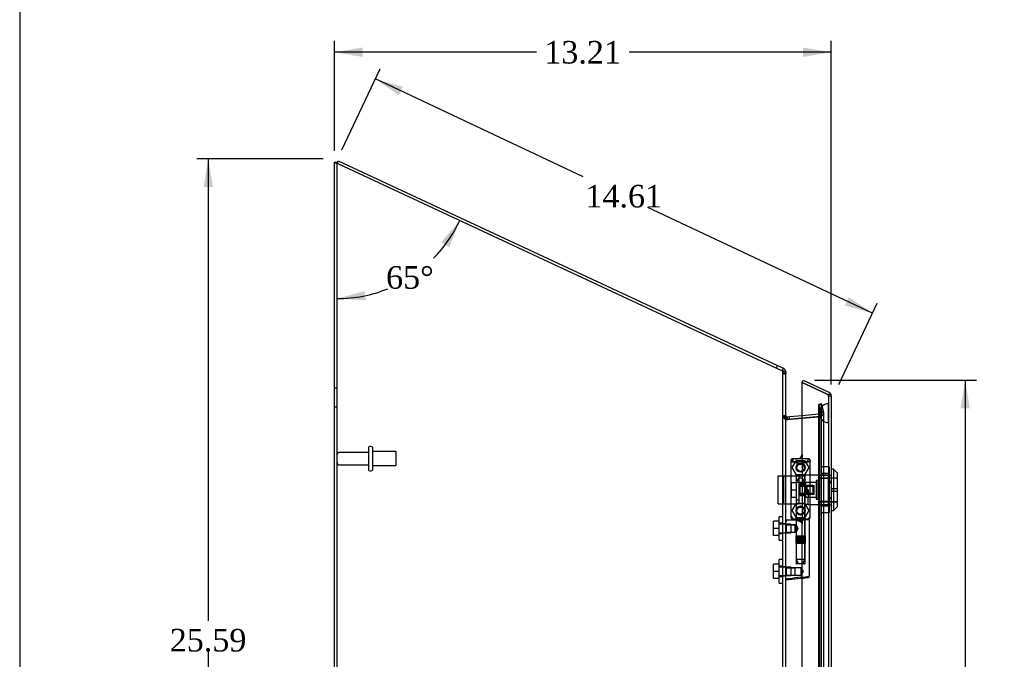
# Model space of a CAD drawing. Header units: inches. Extents: x 1 to 150, y -1 to 99.
# Tile 9 of 17: x 1 to 27, y 49 to 66. Entities that reach past the tile are written whole.
import ezdxf
from ezdxf.enums import TextEntityAlignment as Align
from ezdxf.lldxf.tags import DXFTag

# ---------------------------------------------------------------- set-up
doc = ezdxf.new("R2010")
doc.units = ezdxf.units.IN
doc.header["$MEASUREMENT"] = 0
for name, color, linetype in [('COM70220', 7, 'Continuous'), ('COM70707-1', 7, 'Continuous'), ('COM70709-6', 7, 'Continuous'), ('COM70712-3', 7, 'Continuous'), ('Default', 7, 'Continuous'), ('HNG86659-1', 7, 'Continuous'), ('HNG86659-2', 7, 'Continuous'), ('LOK10031', 7, 'Continuous'), ('LOK10031_CAM', 7, 'Continuous'), ('LOK10031_INSERT', 7, 'Continuous'), ('LOK10031_NUT', 7, 'Continuous'), ('LOK10031_SC', 7, 'Continuous'), ('SCS86661', 7, 'Continuous'), ('STD26089', 7, 'Continuous'), ('WAM30017', 7, 'Continuous')]:
    doc.layers.add(name, color=color, linetype=linetype)
doc.styles.add('SEACAD_Times_New_Roman', font='times.ttf')
tags = doc.linetypes.add('HIDDEN2', pattern=[0.1875, 0.125, -0.0625]).pattern_tags.tags
tags[6:7] = [DXFTag(74, 4), DXFTag(75, 0), DXFTag(340, '0'), DXFTag(46, 0.0), DXFTag(50, 0.0), DXFTag(44, 0.0), DXFTag(45, 0.0)]
tags[4:5] = [DXFTag(74, 4), DXFTag(75, 0), DXFTag(340, '0'), DXFTag(46, 0.0), DXFTag(50, 0.0), DXFTag(44, 0.0), DXFTag(45, 0.0)]
doc.dimstyles.new('HAMMOND_(STH_-_120x80)', dxfattribs={"dimtxt": 0.6, "dimasz": 0.75, "dimexe": 0.3, "dimexo": 0.3, "dimgap": 0.15, "dimtad": 0, "dimtih": 1, "dimtoh": 1, "dimzin": 0, "dimdsep": 46, "dimtxsty": 'SEACAD_Times_New_Roman', "dimblk1": '_SE_FILLED', "dimblk2": '_SE_FILLED', "dimsah": 1, "dimcen": 0.3, "dimadec": 0, "dimazin": 0, "dimtfac": 0.8, "dimtofl": 0, "dimtmove": 0, "dimatfit": 3, "dimfxl": 1, "dimtolj": 1, "dimtzin": 0, "dimarcsym": 0})

# ---------------------------------------------------------------- blocks, each defined once
blk = doc.blocks.new('SE1')
at = {"layer": 'COM70220', "color": 7, "linetype": 'HIDDEN2'}
for p, q in [((22.144, 55.714), (22.146, 55.963)), ((22.146, 55.963), (22.146, 55.464)), ((22.146, 55.963), (22.147, 55.963)), ((22.147, 55.963), (22.147, 55.464)), ((21.898, 55.714), (21.898, 55.464)), ((22.144, 55.714), (22.144, 55.464)), ((22.146, 55.465), (22.144, 55.714)), ((21.898, 55.464), (21.898, 38.345)), ((22.144, 55.464), (22.144, 38.345)), ((22.147, 55.465), (22.146, 55.465)), ((22.146, 55.464), (22.146, 38.345)), ((22.147, 55.464), (22.147, 38.345))]:
    blk.add_line(p, q, dxfattribs=at)
blk.add_arc((22.148, 55.714), 0.25, 90, 270, dxfattribs=at)
at = {"layer": 'COM70707-1', "color": 7, "linetype": 'Continuous'}
for p, q in [((9.01, 36.954), (9.01, 62.387)), ((9.01, 62.387), (9.082, 62.387)), ((9.118, 62.345), (20.902, 56.85)), ((20.902, 56.85), (20.932, 56.847)), ((21.01, 36.99), (21.01, 56.773)), ((21.01, 55.619), (21.016, 55.597)), ((21.016, 55.597), (21.017, 55.591)), ((21.043, 55.549), (21.049, 55.548)), ((21.046, 55.549), (21.046, 55.549)), ((21.049, 55.548), (21.447, 55.583))]:
    blk.add_line(p, q, dxfattribs=at)
at = {"layer": 'COM70707-1', "color": 7, "linetype": 'HIDDEN2'}
for p, q in [((9.082, 36.954), (9.082, 62.387)), ((20.932, 56.847), (20.902, 56.85)), ((20.912, 56.847), (20.932, 56.847)), ((20.938, 56.773), (21.01, 56.773)), ((20.938, 52.783), (20.938, 56.773)), ((9.082, 56.382), (9.01, 56.382)), ((9.01, 55.882), (9.082, 55.882)), ((21.95, 55.741), (21.895, 55.945)), ((21.895, 55.945), (21.965, 55.945)), ((21.895, 37.859), (21.895, 55.945)), ((21.965, 37.859), (21.965, 55.945)), ((21.965, 55.945), (22.019, 55.741)), ((21.01, 55.634), (20.938, 55.634)), ((21.01, 55.619), (20.938, 55.619)), ((21.016, 55.597), (20.955, 55.597)), ((20.955, 55.597), (20.96, 55.591)), ((20.955, 55.597), (20.96, 55.591)), ((21.017, 55.591), (20.96, 55.591)), ((21.043, 55.549), (21.037, 55.549)), ((21.037, 55.549), (21.046, 55.549)), ((21.049, 55.548), (21.055, 55.548)), ((21.925, 55.624), (21.055, 55.548)), ((21.447, 55.583), (21.918, 55.624)), ((21.924, 55.628), (21.918, 55.624)), ((21.918, 55.624), (21.925, 55.624)), ((21.945, 55.671), (21.924, 55.628)), ((21.924, 55.628), (21.945, 55.671)), ((21.924, 55.628), (21.941, 55.628)), ((21.941, 55.628), (21.925, 55.624)), ((21.925, 55.624), (21.941, 55.628)), ((21.951, 55.731), (21.945, 55.671)), ((21.945, 55.671), (21.951, 55.731)), ((21.945, 55.671), (22.004, 55.671)), ((21.95, 55.741), (22.019, 55.741)), ((21.95, 55.741), (21.951, 55.731)), ((21.951, 55.731), (22.023, 55.731)), ((21.951, 38.073), (21.951, 55.731)), ((22.019, 55.741), (22.023, 55.731)), ((22.023, 38.073), (22.023, 55.731)), ((21.01, 52.77), (20.938, 52.77)), ((20.938, 52.53), (21.01, 52.53)), ((20.938, 51.641), (20.938, 52.517)), ((21.01, 51.628), (20.938, 51.628)), ((20.938, 51.388), (21.01, 51.388)), ((20.938, 40.808), (20.938, 51.375))]:
    blk.add_line(p, q, dxfattribs=at)
for centre, radius, start, end in [((20.792, 56.764), 0.146, 3.4338, 34.8746), ((21.206, 55.961), 0.445, 236.3875, 247.7335), ((21.795, 55.912), 0.32, 297.2235, 311.0187), ((21.906, 55.734), 0.118, 327.2233, 358.5666), ((21.906, 55.734), 0.118, 327.2233, 358.5666)]:
    blk.add_arc(centre, radius, start, end, dxfattribs=at)
at = {"layer": 'COM70707-1', "color": 7, "linetype": 'Continuous'}
blk.add_arc((21.222, 55.691), 0.228, 206.0219, 218.2777, dxfattribs=at)
for points, knots in [([(9.118, 62.345), (9.104, 62.349), (9.09, 62.352), (9.064, 62.359), (9.052, 62.363), (9.032, 62.37), (9.024, 62.373), (9.013, 62.38), (9.01, 62.384), (9.01, 62.387)], [0, 0, 0, 0, 0.25, 0.25, 0.5, 0.5, 0.75, 0.75, 1, 1, 1, 1]), ([(9.086, 62.375), (9.085, 62.375), (9.085, 62.376), (9.083, 62.38), (9.082, 62.384), (9.082, 62.387)], [0.7007268, 0.7007268, 0.7007268, 0.7007268, 0.75, 0.75, 1, 1, 1, 1]), ([(20.932, 56.847), (20.943, 56.841), (20.954, 56.835), (20.973, 56.823), (20.981, 56.816), (20.995, 56.804), (21.001, 56.798), (21.008, 56.785), (21.01, 56.779), (21.01, 56.773)], [0, 0, 0, 0, 0.25, 0.25, 0.5, 0.5, 0.75, 0.75, 1, 1, 1, 1])]:
    blk.add_open_spline(points, degree=3, knots=knots, dxfattribs=at)
at = {"layer": 'COM70707-1', "color": 7, "linetype": 'HIDDEN2'}
blk.add_open_spline([(9.118, 62.345), (9.113, 62.349), (9.109, 62.352), (9.1, 62.359), (9.096, 62.363), (9.09, 62.369), (9.088, 62.372), (9.086, 62.375)], degree=3, knots=[0, 0, 0, 0, 0.25, 0.25, 0.5, 0.5, 0.7007268, 0.7007268, 0.7007268, 0.7007268], dxfattribs=at)
blk.add_open_spline([(20.938, 55.619), (20.938, 55.612), (20.944, 55.604), (20.955, 55.597)], degree=3, dxfattribs=at)
at = {"layer": 'COM70709-6', "color": 7, "linetype": 'Continuous'}
for p, q in [((9.081, 62.362), (9.111, 62.428)), ((9.111, 62.428), (20.796, 56.979)), ((20.765, 56.914), (20.796, 56.979)), ((20.796, 56.979), (20.948, 56.908)), ((20.92, 56.849), (20.948, 56.908)), ((20.988, 56.81), (21.01, 56.81)), ((21.01, 56.81), (21.01, 56.773)), ((21.049, 55.62), (21.107, 55.625)), ((21.049, 55.62), (21.055, 55.548)), ((21.107, 55.625), (21.447, 55.654)), ((21.113, 55.553), (21.107, 55.625))]:
    blk.add_line(p, q, dxfattribs=at)
at = {"layer": 'COM70709-6', "color": 7, "linetype": 'HIDDEN2'}
for p, q in [((9.081, 62.362), (9.118, 62.345)), ((20.902, 56.85), (20.917, 56.843)), ((20.917, 56.843), (20.92, 56.849)), ((20.938, 56.81), (20.938, 56.773)), ((20.938, 56.81), (20.988, 56.81)), ((20.938, 56.765), (21.01, 56.765)), ((21.961, 55.964), (21.891, 55.945)), ((21.946, 55.74), (21.891, 55.945)), ((22.016, 55.759), (21.961, 55.964)), ((20.938, 55.655), (21.01, 55.655)), ((21.055, 55.548), (21.113, 55.553)), ((21.055, 55.548), (21.055, 55.548)), ((21.113, 55.553), (21.895, 55.621)), ((21.113, 55.553), (21.113, 55.553)), ((21.447, 55.654), (21.889, 55.693)), ((21.889, 55.693), (21.915, 55.695)), ((21.895, 55.621), (21.889, 55.693)), ((21.895, 55.621), (21.921, 55.624)), ((21.915, 55.695), (21.921, 55.624)), ((21.946, 55.74), (22.016, 55.759))]:
    blk.add_line(p, q, dxfattribs=at)
for centre, radius, start, end in [((20.902, 56.81), 0.036, 0.0001, 64.9999), ((21.046, 55.655), 0.108, 180, 275), ((21.911, 55.731), 0.036, 275.0001, 14.9999), ((21.911, 55.731), 0.108, 275, 15)]:
    blk.add_arc(centre, radius, start, end, dxfattribs=at)
at = {"layer": 'COM70709-6', "color": 7, "linetype": 'Continuous'}
for centre, radius, start, end in [((20.902, 56.81), 0.108, 0, 65), ((21.046, 55.655), 0.036, 180, 275)]:
    blk.add_arc(centre, radius, start, end, dxfattribs=at)
at = {"layer": 'COM70712-3', "color": 7, "linetype": 'Continuous'}
for p, q in [((21.447, 56.527), (21.478, 56.592)), ((21.478, 56.592), (22.158, 56.275)), ((22.112, 56.217), (21.447, 56.527)), ((21.447, 56.527), (22.112, 56.217)), ((21.447, 54.628), (21.447, 56.527)), ((22.112, 56.217), (22.214, 56.217)), ((22.214, 56.217), (22.214, 56.21)), ((22.215, 56.21), (22.214, 56.21)), ((22.22, 56.177), (22.22, 37.632)), ((21.273, 54.503), (21.322, 54.503)), ((21.148, 54.378), (21.148, 53.016)), ((21.447, 42.649), (21.447, 51.326))]:
    blk.add_line(p, q, dxfattribs=at)
at = {"layer": 'COM70712-3', "color": 7, "linetype": 'HIDDEN2'}
for p, q in [((22.112, 56.217), (22.127, 56.21)), ((22.214, 56.21), (22.114, 56.21)), ((22.148, 56.177), (22.148, 37.632)), ((22.148, 56.177), (22.22, 56.177)), ((21.447, 54.628), (21.447, 52.766)), ((22.148, 54.071), (22.15, 54.071)), ((22.148, 53.874), (22.22, 53.874)), ((22.148, 53.477), (22.22, 53.477)), ((22.148, 53.28), (22.15, 53.28)), ((21.322, 52.891), (21.273, 52.891)), ((21.447, 51.326), (21.447, 52.766))]:
    blk.add_line(p, q, dxfattribs=at)
for centre in [(21.404, 54.269), (21.404, 53.127)]:
    blk.add_circle(centre, 0.12, dxfattribs=at)
for centre, radius, start, end in [((22.112, 56.177), 0.036, 0, 65), ((21.273, 54.378), 0.125, 105.5867, 175.4638), ((21.273, 53.016), 0.125, 184.5362, 270), ((21.322, 52.766), 0.125, 0, 90)]:
    blk.add_arc(centre, radius, start, end, dxfattribs=at)
at = {"layer": 'COM70712-3', "color": 7, "linetype": 'Continuous'}
for centre, radius, start, end in [((22.112, 56.177), 0.108, 17.5839, 65), ((22.112, 56.177), 0.108, 0, 17.5839), ((21.273, 54.378), 0.125, 90, 105.5867), ((21.322, 54.628), 0.125, 270, 0), ((21.273, 54.378), 0.125, 175.4638, 180), ((21.273, 53.016), 0.125, 180, 184.5362)]:
    blk.add_arc(centre, radius, start, end, dxfattribs=at)
at = {"layer": 'COM70712-3', "color": 7, "linetype": 'HIDDEN2'}
for centre, major_axis, ratio, start_param, end_param in [((22.112, 49.802), (0, 6.415), 0.005612, 6.236413, 6.283185), ((22.112, 56.177), (-0.036, 0), 0.9073, 3.141593, 4.665617)]:
    blk.add_ellipse(centre, major_axis=major_axis, ratio=ratio, start_param=start_param, end_param=end_param, dxfattribs=at)
at = {"layer": 'COM70712-3', "color": 7, "linetype": 'Continuous'}
blk.add_ellipse((22.112, 56.177), major_axis=(-0.108, 0), ratio=0.9073, start_param=3.141593, end_param=3.481043, dxfattribs=at)
at = {"layer": 'HNG86659-1', "color": 7, "linetype": 'Continuous'}
for p, q in [((21.148, 54.46), (21.148, 52.945)), ((21.148, 54.459), (21.168, 54.41)), ((21.62, 54.499), (21.185, 54.499)), ((21.21, 54.441), (21.188, 54.499)), ((21.21, 54.443), (21.188, 54.498)), ((21.597, 54.441), (21.62, 54.499)), ((21.598, 54.443), (21.62, 54.498)), ((21.659, 54.459), (21.64, 54.41)), ((21.659, 52.945), (21.659, 54.46)), ((21.21, 54.441), (21.21, 54.443)), ((21.597, 54.441), (21.598, 54.443)), ((21.167, 52.941), (21.167, 52.906)), ((21.62, 52.886), (21.187, 52.886)), ((21.187, 52.886), (21.62, 52.886)), ((21.64, 52.906), (21.64, 52.94)), ((21.283, 52.866), (21.022, 52.866)), ((21.64, 51.385), (21.64, 52.866)), ((21.48, 51.331), (21.021, 51.273)), ((21.464, 51.329), (21.023, 51.273)), ((21.464, 51.329), (21.605, 51.346)), ((21.48, 51.331), (21.464, 51.329))]:
    blk.add_line(p, q, dxfattribs=at)
at = {"layer": 'HNG86659-1', "color": 7, "linetype": 'HIDDEN2'}
for p, q in [((21.284, 54.055), (21.284, 52.898)), ((21.295, 54.067), (21.512, 54.067)), ((21.524, 52.898), (21.524, 54.055)), ((21.188, 52.906), (21.201, 52.906)), ((21.201, 52.906), (21.607, 52.906)), ((21.284, 52.898), (21.272, 52.886)), ((21.272, 52.886), (21.284, 52.874)), ((21.284, 52.898), (21.524, 52.898)), ((21.536, 52.886), (21.524, 52.898)), ((21.524, 52.874), (21.536, 52.886)), ((21.607, 52.906), (21.62, 52.906)), ((21.031, 52.747), (21.01, 52.768)), ((21.031, 52.553), (21.031, 52.747)), ((21.264, 52.747), (21.031, 52.747)), ((21.031, 52.747), (21.264, 52.747)), ((21.284, 52.747), (21.264, 52.747)), ((21.264, 52.553), (21.264, 52.747)), ((21.524, 52.874), (21.284, 52.874)), ((21.284, 52.874), (21.284, 52.746)), ((21.524, 51.717), (21.524, 52.874)), ((21.01, 52.532), (21.031, 52.553)), ((21.031, 52.553), (21.264, 52.553)), ((21.031, 52.553), (21.264, 52.553)), ((21.264, 52.553), (21.284, 52.553)), ((21.284, 52.554), (21.284, 51.717)), ((21.031, 51.605), (21.01, 51.626)), ((21.031, 51.411), (21.031, 51.605)), ((21.264, 51.605), (21.031, 51.605)), ((21.031, 51.605), (21.264, 51.605)), ((21.423, 51.605), (21.264, 51.605)), ((21.264, 51.411), (21.264, 51.605)), ((21.512, 51.705), (21.295, 51.705)), ((21.423, 51.411), (21.423, 51.605)), ((21.479, 51.508), (21.423, 51.605)), ((21.01, 51.39), (21.031, 51.411)), ((21.031, 51.411), (21.264, 51.411)), ((21.031, 51.411), (21.264, 51.411)), ((21.264, 51.411), (21.423, 51.411)), ((21.423, 51.411), (21.479, 51.508))]:
    blk.add_line(p, q, dxfattribs=at)
for centre, radius in [((21.404, 54.264), 0.118), ((21.404, 54.264), 0.0968), ((21.404, 54.264), 0.0968), ((21.404, 53.122), 0.118), ((21.404, 53.122), 0.0968), ((21.404, 53.122), 0.0968)]:
    blk.add_circle(centre, radius, dxfattribs=at)
at = {"layer": 'HNG86659-1', "color": 7, "linetype": 'Continuous'}
for centre, radius, start, end in [((21.192, 54.46), 0.0432, 170.3107, 181.0665), ((21.187, 54.46), 0.0392, 106.467, 168.78), ((21.187, 54.449), 0.0491, 88.6161, 102.0318), ((21.621, 54.449), 0.0491, 77.9682, 91.3839), ((21.62, 54.46), 0.0392, 11.22, 73.533), ((21.616, 54.46), 0.0432, 358.9335, 9.6893), ((21.193, 54.405), 0.0255, 130.6693, 167.2932), ((21.424, 55.226), 0.839, 252.8076, 268.6088), ((21.382, 55.233), 0.846, 271.4593, 287.1243), ((21.615, 54.405), 0.0255, 12.7068, 49.3307), ((21.187, 52.944), 0.039, 178.4395, 188.4336), ((21.188, 52.945), 0.0395, 190.0421, 238.9435), ((21.201, 52.94), 0.0339, 170.6189, 178.4811), ((21.187, 52.906), 0.0197, 180, 270), ((21.187, 52.866), 0.0197, 90, 180), ((21.62, 52.906), 0.0197, 270, 360), ((21.62, 52.866), 0.0197, 0, 90), ((21.606, 52.94), 0.0339, 1.4039, 9.3839), ((21.62, 52.945), 0.0395, 301.1698, 349.9579), ((21.62, 52.944), 0.039, 351.5664, 1.5605), ((21.022, 52.854), 0.0118, 91.6274, 180), ((22.221, 53.487), 1.368, 208.4945, 208.8184), ((21.022, 52.854), 0.0118, 90.0008, 91.6266), ((21.601, 51.385), 0.0394, 277.125, 0.0158), ((21.022, 51.285), 0.0118, 180, 245.0772), ((21.673, 51.263), 0.656, 176.4098, 179.0269), ((21.022, 51.285), 0.0118, 245.0769, 265.6132), ((21.055, 51.29), 0.0401, 145.0143, 158.1633), ((21.022, 51.285), 0.0118, 265.5954, 277.125)]:
    blk.add_arc(centre, radius, start, end, dxfattribs=at)
at = {"layer": 'HNG86659-1', "color": 7, "linetype": 'HIDDEN2'}
for centre, radius, start, end in [((21.087, 53.764), 0.706, 84.0828, 84.9944), ((21.601, 54.559), 0.429, 188.1861, 189.6334), ((21.206, 54.559), 0.429, 350.3666, 351.8139), ((21.72, 53.764), 0.706, 95.0055, 95.9173), ((21.295, 54.055), 0.0118, 90, 180), ((21.512, 54.055), 0.0118, 0, 90), ((21.087, 53.647), 0.711, 274.9929, 275.9146), ((21.188, 52.945), 0.0395, 238.9435, 269.2685), ((21.201, 52.94), 0.0339, 197.7564, 269.1433), ((21.188, 52.947), 0.0417, 269.1335, 269.9996), ((21.606, 52.94), 0.0339, 270.8539, 1.4039), ((21.62, 52.945), 0.0395, 270.7316, 301.1698), ((21.62, 52.947), 0.0417, 270.0004, 270.8665), ((21.72, 53.647), 0.711, 264.0853, 265.0072), ((21.295, 51.717), 0.0118, 180, 270), ((21.512, 51.717), 0.0118, 270, 0)]:
    blk.add_arc(centre, radius, start, end, dxfattribs=at)
at = {"layer": 'HNG86659-1', "color": 7, "linetype": 'Continuous'}
for centre, major_axis, ratio, start_param, end_param in [((21.188, 54.487), (0, -0.0118), 0.049276, 3.017238, 3.218468), ((21.62, 54.487), (0, -0.0118), 0.049276, 3.064718, 3.265947), ((21.404, 54.451), (0.203, 0), 0.124034, 3.621202, 5.880052)]:
    blk.add_ellipse(centre, major_axis=major_axis, ratio=ratio, start_param=start_param, end_param=end_param, dxfattribs=at)
for points, knots in [([(21.176, 54.424), (21.178, 54.427), (21.181, 54.43), (21.186, 54.435), (21.19, 54.438), (21.195, 54.44), (21.197, 54.441), (21.201, 54.442), (21.203, 54.442), (21.206, 54.442), (21.207, 54.442), (21.209, 54.441), (21.21, 54.441), (21.21, 54.441)], [0, 0, 0, 0, 0.25, 0.25, 0.5, 0.5, 0.625, 0.625, 0.75, 0.75, 0.875, 0.875, 1, 1, 1, 1]), ([(21.631, 54.424), (21.629, 54.427), (21.627, 54.43), (21.621, 54.435), (21.618, 54.438), (21.612, 54.44), (21.61, 54.441), (21.607, 54.442), (21.605, 54.442), (21.602, 54.442), (21.6, 54.442), (21.598, 54.441), (21.598, 54.441), (21.597, 54.441)], [0, 0, 0, 0, 0.25, 0.25, 0.5, 0.5, 0.625, 0.625, 0.75, 0.75, 0.875, 0.875, 1, 1, 1, 1]), ([(21.01, 52.833), (21.01, 52.833), (21.011, 52.833), (21.014, 52.834), (21.016, 52.834), (21.019, 52.834)], [0, 0, 0, 0, 0.5, 0.5, 1, 1, 1, 1]), ([(21.021, 52.866), (21.021, 52.866), (21.021, 52.866), (21.021, 52.866), (21.021, 52.866), (21.021, 52.866), (21.02, 52.866), (21.02, 52.865), (21.02, 52.865), (21.019, 52.862), (21.019, 52.86), (21.019, 52.851), (21.019, 52.843), (21.019, 52.834)], [0, 0, 0, 0, 0.03125, 0.03125, 0.0625, 0.0625, 0.125, 0.125, 0.25, 0.25, 0.5, 0.5, 1, 1, 1, 1]), ([(21.283, 52.866), (21.293, 52.866), (21.304, 52.865), (21.326, 52.86), (21.337, 52.856), (21.359, 52.849), (21.371, 52.845), (21.387, 52.838), (21.393, 52.836), (21.404, 52.831), (21.41, 52.829), (21.415, 52.827)], [0, 0, 0, 0, 0.25, 0.25, 0.5, 0.5, 0.75, 0.75, 0.875, 0.875, 1, 1, 1, 1]), ([(21.022, 51.312), (21.048, 51.316), (21.074, 51.319), (21.1, 51.322), (21.205, 51.335), (21.31, 51.349), (21.415, 51.362)], [0, 0, 0, 0, 0.198595, 0.198595, 0.198595, 1, 1, 1, 1]), ([(21.415, 51.362), (21.416, 51.362), (21.416, 51.362), (21.418, 51.361), (21.418, 51.361), (21.42, 51.361), (21.421, 51.361), (21.424, 51.36), (21.426, 51.359), (21.433, 51.357), (21.437, 51.356), (21.45, 51.352), (21.458, 51.35), (21.467, 51.348)], [0, 0, 0, 0, 0.03125, 0.03125, 0.0625, 0.0625, 0.125, 0.125, 0.25, 0.25, 0.5, 0.5, 1, 1, 1, 1]), ([(21.467, 51.348), (21.479, 51.35), (21.491, 51.352), (21.514, 51.355), (21.525, 51.357), (21.557, 51.363), (21.576, 51.366), (21.599, 51.371), (21.606, 51.373), (21.618, 51.376), (21.623, 51.377), (21.632, 51.38), (21.635, 51.381), (21.638, 51.383), (21.639, 51.383), (21.64, 51.384), (21.64, 51.385), (21.64, 51.385)], [0, 0, 0, 0, 0.125, 0.125, 0.25, 0.25, 0.5, 0.5, 0.625, 0.625, 0.75, 0.75, 0.875, 0.875, 0.9375, 0.9375, 1, 1, 1, 1]), ([(21.467, 51.348), (21.467, 51.345), (21.467, 51.342), (21.467, 51.337), (21.467, 51.334), (21.468, 51.332), (21.468, 51.331), (21.469, 51.33), (21.469, 51.33), (21.472, 51.33), (21.473, 51.33), (21.477, 51.33), (21.479, 51.331), (21.48, 51.331)], [0, 0, 0, 0, 0.25, 0.25, 0.5, 0.5, 0.625, 0.625, 0.75, 0.75, 0.875, 0.875, 1, 1, 1, 1]), ([(21.01, 51.305), (21.01, 51.305), (21.011, 51.305), (21.014, 51.305), (21.016, 51.304), (21.018, 51.304)], [0, 0, 0, 0, 0.5, 0.5, 1, 1, 1, 1])]:
    blk.add_open_spline(points, degree=3, knots=knots, dxfattribs=at)
at = {"layer": 'HNG86659-1', "color": 7, "linetype": 'HIDDEN2'}
for points, knots in [([(21.333, 52.65), (21.333, 52.663), (21.328, 52.676), (21.318, 52.699), (21.311, 52.709), (21.294, 52.735), (21.284, 52.746), (21.284, 52.747), (21.284, 52.747), (21.284, 52.747)], [0, 0, 0, 0, 0.0625, 0.0625, 0.125, 0.125, 0.25, 0.25, 0.2503152, 0.2503152, 0.2503152, 0.2503152]), ([(21.284, 52.553), (21.284, 52.553), (21.294, 52.565), (21.311, 52.59), (21.318, 52.6), (21.328, 52.623), (21.333, 52.636), (21.333, 52.65)], [0.7505722, 0.7505722, 0.7505722, 0.7505722, 0.875, 0.875, 0.9375, 0.9375, 1, 1, 1, 1]), ([(21.333, 52.652), (21.333, 52.651), (21.333, 52.651), (21.333, 52.646), (21.332, 52.642), (21.332, 52.639)], [0.49628825, 0.49628825, 0.49628825, 0.49628825, 0.5, 0.5, 0.51768311, 0.51768311, 0.51768311, 0.51768311])]:
    blk.add_open_spline(points, degree=3, knots=knots, dxfattribs=at)
at = {"layer": 'HNG86659-2', "color": 7, "linetype": 'HIDDEN2'}
for p, q in [((21.354, 53.988), (21.286, 53.87)), ((21.453, 53.988), (21.354, 53.988)), ((21.522, 53.87), (21.453, 53.988)), ((21.522, 53.87), (21.286, 53.87)), ((21.286, 53.87), (21.286, 52.453)), ((21.522, 52.453), (21.522, 53.87)), ((21.281, 52.453), (21.282, 52.453)), ((21.281, 52.453), (21.281, 52.453)), ((21.281, 52.453), (21.281, 52.256)), ((21.281, 52.453), (21.281, 52.256)), ((21.282, 52.453), (21.293, 52.453)), ((21.282, 52.453), (21.282, 52.256)), ((21.285, 52.453), (21.285, 52.256)), ((21.286, 52.453), (21.286, 52.256)), ((21.289, 52.453), (21.289, 52.256)), ((21.291, 52.453), (21.291, 52.256)), ((21.293, 52.453), (21.301, 52.453)), ((21.293, 52.453), (21.293, 52.256)), ((21.301, 52.453), (21.325, 52.453)), ((21.301, 52.453), (21.301, 52.256)), ((21.301, 52.453), (21.301, 52.256)), ((21.307, 52.453), (21.307, 52.256)), ((21.316, 52.453), (21.316, 52.256)), ((21.318, 52.453), (21.318, 52.256)), ((21.325, 52.453), (21.334, 52.453)), ((21.325, 52.453), (21.325, 52.256)), ((21.334, 52.453), (21.338, 52.453)), ((21.334, 52.453), (21.334, 52.256)), ((21.338, 52.453), (21.371, 52.453)), ((21.338, 52.453), (21.338, 52.256)), ((21.347, 52.453), (21.347, 52.256)), ((21.356, 52.453), (21.356, 52.256)), ((21.361, 52.453), (21.361, 52.256)), ((21.371, 52.453), (21.379, 52.453)), ((21.371, 52.453), (21.371, 52.256)), ((21.379, 52.453), (21.386, 52.453)), ((21.379, 52.453), (21.379, 52.256)), ((21.386, 52.453), (21.422, 52.453)), ((21.386, 52.453), (21.386, 52.256)), ((21.396, 52.453), (21.396, 52.256)), ((21.404, 52.453), (21.404, 52.256)), ((21.412, 52.453), (21.412, 52.256)), ((21.422, 52.453), (21.428, 52.453)), ((21.422, 52.453), (21.422, 52.256)), ((21.428, 52.453), (21.436, 52.453)), ((21.428, 52.453), (21.428, 52.256)), ((21.436, 52.453), (21.469, 52.453)), ((21.436, 52.453), (21.436, 52.256)), ((21.447, 52.453), (21.447, 52.256)), ((21.452, 52.453), (21.452, 52.256)), ((21.461, 52.453), (21.461, 52.256)), ((21.469, 52.453), (21.473, 52.453)), ((21.469, 52.453), (21.469, 52.256)), ((21.473, 52.453), (21.482, 52.453)), ((21.473, 52.453), (21.473, 52.256)), ((21.482, 52.453), (21.506, 52.453)), ((21.482, 52.453), (21.482, 52.256)), ((21.49, 52.453), (21.49, 52.256)), ((21.492, 52.453), (21.492, 52.256)), ((21.5, 52.453), (21.5, 52.256)), ((21.506, 52.453), (21.514, 52.453)), ((21.506, 52.453), (21.506, 52.256)), ((21.506, 52.453), (21.506, 52.256)), ((21.514, 52.453), (21.525, 52.453)), ((21.514, 52.453), (21.514, 52.256)), ((21.516, 52.453), (21.516, 52.256)), ((21.518, 52.453), (21.518, 52.256)), ((21.521, 52.453), (21.521, 52.256)), ((21.523, 52.453), (21.523, 52.256)), ((21.525, 52.453), (21.527, 52.453)), ((21.525, 52.453), (21.525, 52.256)), ((21.527, 52.453), (21.527, 52.256)), ((21.527, 52.453), (21.527, 52.453)), ((21.527, 52.256), (21.527, 52.453)), ((21.281, 52.256), (21.281, 52.256)), ((21.281, 52.256), (21.282, 52.256)), ((21.282, 52.256), (21.293, 52.256)), ((21.286, 52.256), (21.286, 51.823)), ((21.293, 52.256), (21.301, 52.256)), ((21.301, 52.256), (21.325, 52.256)), ((21.325, 52.256), (21.334, 52.256)), ((21.334, 52.256), (21.338, 52.256)), ((21.338, 52.256), (21.371, 52.256)), ((21.371, 52.256), (21.379, 52.256)), ((21.379, 52.256), (21.386, 52.256)), ((21.386, 52.256), (21.422, 52.256)), ((21.422, 52.256), (21.428, 52.256)), ((21.428, 52.256), (21.436, 52.256)), ((21.436, 52.256), (21.469, 52.256)), ((21.469, 52.256), (21.473, 52.256)), ((21.473, 52.256), (21.482, 52.256)), ((21.482, 52.256), (21.506, 52.256)), ((21.506, 52.256), (21.514, 52.256)), ((21.514, 52.256), (21.525, 52.256)), ((21.522, 51.823), (21.522, 52.256)), ((21.525, 52.256), (21.527, 52.256)), ((21.527, 52.256), (21.527, 52.256)), ((21.522, 51.823), (21.286, 51.823)), ((21.286, 51.823), (21.354, 51.705)), ((21.453, 51.705), (21.522, 51.823))]:
    blk.add_line(p, q, dxfattribs=at)
at = {"layer": 'LOK10031', "color": 7, "linetype": 'Continuous'}
for p, q in [((22.28, 54.225), (22.22, 54.225)), ((22.28, 54.225), (22.28, 53.125)), ((22.38, 54.125), (22.28, 54.225)), ((22.38, 54.125), (22.38, 53.225)), ((22.28, 53.125), (22.38, 53.225)), ((22.22, 53.125), (22.28, 53.125))]:
    blk.add_line(p, q, dxfattribs=at)
at = {"layer": 'LOK10031', "color": 7, "linetype": 'HIDDEN2'}
for p, q in [((21.51, 54.068), (21.51, 53.283)), ((22.15, 54.068), (21.51, 54.068)), ((21.88, 53.99), (21.88, 53.36)), ((22.38, 53.99), (21.88, 53.99)), ((22.15, 54.071), (22.22, 54.071)), ((22.15, 53.906), (22.15, 54.071)), ((21.82, 53.869), (21.51, 53.869)), ((21.61, 53.675), (21.51, 53.675)), ((21.61, 53.675), (21.61, 53.482)), ((21.82, 53.925), (21.82, 53.425)), ((21.88, 53.925), (21.82, 53.925)), ((22.15, 53.906), (22.22, 53.906)), ((22.15, 53.444), (22.15, 53.906)), ((21.51, 53.482), (21.61, 53.482)), ((21.61, 53.283), (21.61, 53.482)), ((21.61, 53.482), (21.82, 53.482)), ((21.82, 53.425), (21.88, 53.425)), ((22.15, 53.444), (22.22, 53.444)), ((22.15, 53.28), (22.15, 53.444)), ((21.61, 53.283), (21.51, 53.283)), ((21.61, 53.283), (22.15, 53.283)), ((21.88, 53.36), (22.38, 53.36)), ((22.15, 53.28), (22.22, 53.28))]:
    blk.add_line(p, q, dxfattribs=at)
at = {"layer": 'LOK10031_CAM', "color": 7, "linetype": 'HIDDEN2'}
for p, q in [((20.81, 54.052), (20.997, 54.052)), ((20.81, 53.302), (20.81, 54.052)), ((20.96, 53.302), (20.96, 54.052)), ((20.997, 54.052), (21.266, 54.052)), ((21.266, 54.052), (21.36, 54.052)), ((21.36, 54.052), (21.51, 54.052)), ((21.36, 54.052), (21.36, 53.302)), ((21.51, 53.834), (21.36, 53.834)), ((21.54, 53.787), (21.51, 53.787)), ((21.57, 53.757), (21.57, 53.597)), ((21.51, 53.519), (21.36, 53.519)), ((21.54, 53.567), (21.51, 53.567)), ((20.81, 53.302), (20.997, 53.302)), ((20.997, 53.302), (21.266, 53.302)), ((21.266, 53.302), (21.36, 53.302)), ((21.51, 53.302), (21.36, 53.302))]:
    blk.add_line(p, q, dxfattribs=at)
for centre, start, end in [((21.54, 53.757), 0, 90), ((21.54, 53.597), 270, 0)]:
    blk.add_arc(centre, 0.03, start, end, dxfattribs=at)
at = {"layer": 'LOK10031_INSERT', "color": 7, "linetype": 'HIDDEN2'}
for p, q in [((21.895, 53.988), (21.895, 53.363)), ((22.38, 53.988), (21.895, 53.988)), ((21.395, 53.831), (21.395, 53.79)), ((21.395, 53.831), (21.545, 53.831)), ((21.395, 53.793), (21.77, 53.793)), ((21.545, 53.79), (21.395, 53.79)), ((21.395, 53.561), (21.395, 53.79)), ((21.77, 53.774), (21.395, 53.774)), ((21.545, 53.831), (21.545, 53.869)), ((21.835, 53.869), (21.545, 53.869)), ((21.545, 53.561), (21.545, 53.79)), ((21.77, 53.774), (21.77, 53.793)), ((21.77, 53.577), (21.77, 53.774)), ((21.835, 53.925), (21.835, 53.425)), ((21.895, 53.925), (21.835, 53.925)), ((22.23, 53.715), (22.23, 53.635)), ((22.23, 53.715), (22.38, 53.715)), ((21.395, 53.577), (21.77, 53.577)), ((21.395, 53.561), (21.395, 53.519)), ((21.395, 53.561), (21.545, 53.561)), ((21.395, 53.557), (21.77, 53.557)), ((21.545, 53.519), (21.51, 53.519)), ((21.545, 53.519), (21.545, 53.482)), ((21.545, 53.482), (21.835, 53.482)), ((21.77, 53.557), (21.77, 53.577)), ((21.835, 53.425), (21.895, 53.425)), ((22.38, 53.635), (22.23, 53.635)), ((21.895, 53.363), (22.38, 53.363))]:
    blk.add_line(p, q, dxfattribs=at)
at = {"layer": 'LOK10031_NUT', "color": 7, "linetype": 'HIDDEN2'}
for p, q in [((21.948, 54.287), (21.948, 53.981)), ((22.163, 54.287), (21.948, 54.287)), ((22.163, 54.287), (22.163, 53.981)), ((22.163, 54.108), (21.948, 54.108)), ((22.163, 54.059), (21.948, 54.059)), ((21.948, 53.981), (21.948, 53.369)), ((22.163, 53.981), (21.948, 53.981)), ((22.163, 53.981), (22.163, 53.369)), ((21.948, 53.369), (21.948, 53.063)), ((22.163, 53.369), (21.948, 53.369)), ((21.948, 53.291), (22.163, 53.291)), ((22.163, 53.242), (21.948, 53.242)), ((22.163, 53.369), (22.163, 53.063)), ((22.163, 53.063), (21.948, 53.063))]:
    blk.add_line(p, q, dxfattribs=at)
at = {"layer": 'LOK10031_SC', "color": 7, "linetype": 'HIDDEN2'}
for p, q in [((21.29, 53.938), (21.29, 53.413)), ((21.36, 53.938), (21.29, 53.938)), ((21.153, 53.868), (21.29, 53.868)), ((21.153, 53.868), (21.153, 53.675)), ((21.153, 53.675), (21.29, 53.675)), ((21.153, 53.675), (21.153, 53.483)), ((21.735, 53.793), (21.36, 53.793)), ((21.36, 53.793), (21.36, 53.769)), ((21.735, 53.769), (21.36, 53.769)), ((21.735, 53.793), (21.735, 53.557)), ((21.153, 53.483), (21.29, 53.483)), ((21.29, 53.413), (21.36, 53.413)), ((21.36, 53.557), (21.36, 53.581)), ((21.735, 53.581), (21.36, 53.581)), ((21.36, 53.557), (21.735, 53.557))]:
    blk.add_line(p, q, dxfattribs=at)
at = {"layer": 'SCS86661', "color": 7, "linetype": 'HIDDEN2'}
for p, q in [((21.183, 54.269), (21.293, 54.46)), ((21.293, 54.46), (21.514, 54.46)), ((21.514, 54.46), (21.625, 54.269)), ((21.293, 54.077), (21.183, 54.269)), ((21.625, 54.269), (21.514, 54.077)), ((21.514, 54.077), (21.293, 54.077)), ((21.183, 53.127), (21.293, 53.318)), ((21.293, 53.318), (21.514, 53.318)), ((21.514, 53.318), (21.625, 53.127)), ((21.293, 52.935), (21.183, 53.127)), ((21.514, 52.935), (21.293, 52.935)), ((21.625, 53.127), (21.514, 52.935)), ((20.683, 52.65), (20.683, 52.842)), ((20.833, 52.842), (20.683, 52.842)), ((20.683, 52.459), (20.683, 52.65)), ((20.833, 52.65), (20.683, 52.65)), ((21.148, 52.763), (20.833, 52.763)), ((21.148, 52.763), (21.148, 52.537)), ((20.833, 52.459), (20.683, 52.459)), ((20.833, 52.537), (21.148, 52.537)), ((20.683, 51.508), (20.683, 51.7)), ((20.833, 51.7), (20.683, 51.7)), ((21.148, 51.621), (20.833, 51.621)), ((21.148, 51.621), (21.148, 51.395)), ((20.683, 51.317), (20.683, 51.508)), ((20.833, 51.508), (20.683, 51.508)), ((20.833, 51.317), (20.683, 51.317)), ((20.833, 51.395), (21.148, 51.395))]:
    blk.add_line(p, q, dxfattribs=at)
for centre in [(21.404, 54.269), (21.404, 53.127)]:
    blk.add_circle(centre, 0.113, dxfattribs=at)
at = {"layer": 'STD26089', "color": 7, "linetype": 'HIDDEN2'}
for p, q in [((9.919, 54.802), (9.919, 54.212)), ((9.989, 54.832), (9.949, 54.832)), ((10.019, 54.802), (10.019, 54.212)), ((9.919, 54.673), (9.142, 54.673)), ((10.644, 54.695), (10.019, 54.695)), ((10.644, 54.695), (10.644, 54.32)), ((9.142, 54.341), (9.919, 54.341)), ((10.019, 54.32), (10.644, 54.32)), ((9.949, 54.182), (9.989, 54.182))]:
    blk.add_line(p, q, dxfattribs=at)
for centre, radius, start, end in [((9.949, 54.802), 0.03, 90, 180), ((9.989, 54.802), 0.03, 0, 90), ((9.142, 54.613), 0.06, 90, 180), ((9.142, 54.401), 0.06, 180, 270), ((9.949, 54.212), 0.03, 180, 270), ((9.989, 54.212), 0.03, 270, 0)]:
    blk.add_arc(centre, radius, start, end, dxfattribs=at)
at = {"layer": 'WAM30017', "color": 7, "linetype": 'HIDDEN2'}
for p, q in [((20.833, 52.338), (20.833, 52.963)), ((20.938, 52.963), (20.833, 52.963)), ((20.938, 52.788), (20.833, 52.788)), ((20.938, 52.517), (20.938, 52.783)), ((20.833, 52.513), (20.938, 52.513)), ((20.833, 52.338), (20.938, 52.338)), ((20.833, 51.196), (20.833, 51.821)), ((20.938, 51.821), (20.833, 51.821)), ((20.938, 51.646), (20.833, 51.646)), ((20.938, 51.375), (20.938, 51.641)), ((20.833, 51.371), (20.938, 51.371)), ((20.833, 51.196), (20.938, 51.196))]:
    blk.add_line(p, q, dxfattribs=at)
blk = doc.blocks.new('DMBLK8147')
at = {"layer": 'Default', "linetype": 'Continuous', "transparency": 16777216}
for points in [[(5.531, 61.725), (5.781, 61.725), (5.656, 62.475)], [(5.531, 37.632), (5.656, 36.882), (5.781, 37.632)]]:
    blk.add_hatch(color=7, dxfattribs=at).paths.add_polyline_path(points)
at = {"layer": 'Default', "color": 7, "linetype": 'Continuous', "transparency": 16777216}
for p, q in [((8.71, 62.475), (5.356, 62.475)), ((5.656, 62.475), (5.656, 50.189)), ((5.656, 49.379), (5.656, 36.882)), ((8.782, 36.882), (5.356, 36.882))]:
    blk.add_line(p, q, dxfattribs=at)
at = {"layer": 'Default', "color": 7, "linetype": 'Continuous', "transparency": 16777216, "style": 'SEACAD_Times_New_Roman'}
blk.add_text('25.59', height=0.6, dxfattribs=at).set_placement((4.632, 49.979), align=Align.TOP_LEFT)
blk = doc.blocks.new('_SE_FILLED')
at = {"color": 0}
blk.add_line((0, 0), (-1, 0), dxfattribs=at)
blk.add_solid([(0, 0), (-1, -0.1665), (-1, 0.1665), (0, 0)], dxfattribs=at)
blk = doc.blocks.new('DMBLK8148')
at = {"layer": 'Default', "linetype": 'Continuous', "transparency": 16777216}
for points in [[(9.76, 65.437), (9.01, 65.312), (9.76, 65.187)], [(21.47, 65.437), (21.47, 65.187), (22.22, 65.312)]]:
    blk.add_hatch(color=7, dxfattribs=at).paths.add_polyline_path(points)
at = {"layer": 'Default', "color": 7, "linetype": 'Continuous', "transparency": 16777216}
for p, q in [((9.01, 62.687), (9.01, 65.612)), ((22.22, 56.477), (22.22, 65.612)), ((14.381, 65.312), (9.01, 65.312)), ((22.22, 65.312), (16.849, 65.312))]:
    blk.add_line(p, q, dxfattribs=at)
at = {"layer": 'Default', "color": 7, "linetype": 'Continuous', "transparency": 16777216, "style": 'SEACAD_Times_New_Roman'}
blk.add_text('13.21', height=0.6, dxfattribs=at).set_placement((14.591, 65.612), align=Align.TOP_LEFT)
blk = doc.blocks.new('DMBLK8149')
at = {"layer": 'Default', "linetype": 'Continuous', "transparency": 16777216}
for points in [[(10.832, 64.394), (10.1, 64.601), (10.725, 64.168)], [(22.691, 58.802), (22.584, 58.576), (23.316, 58.37)]]:
    blk.add_hatch(color=7, dxfattribs=at).paths.add_polyline_path(points)
at = {"layer": 'Default', "color": 7, "linetype": 'Continuous', "transparency": 16777216}
for p, q in [((9.21, 62.713), (10.228, 64.872)), ((15.626, 61.995), (10.1, 64.601)), ((23.316, 58.37), (17.344, 61.185)), ((22.425, 56.481), (23.444, 58.641))]:
    blk.add_line(p, q, dxfattribs=at)
at = {"layer": 'Default', "color": 7, "linetype": 'Continuous', "transparency": 16777216, "style": 'SEACAD_Times_New_Roman'}
blk.add_text('14.61', height=0.6, dxfattribs=at).set_placement((15.684, 61.785), align=Align.TOP_LEFT)
blk = doc.blocks.new('DMBLK8150')
at = {"layer": 'Default', "linetype": 'Continuous', "transparency": 16777216}
for points in [[(12.067, 60.133), (12.345, 60.84), (11.852, 60.261)], [(9.815, 58.963), (9.082, 58.761), (9.841, 58.715)]]:
    blk.add_hatch(color=7, dxfattribs=at).paths.add_polyline_path(points)
at = {"layer": 'Default', "color": 7, "linetype": 'Continuous', "transparency": 16777216}
for start, end in [(315.4324, 335), (270, 292.0724)]:
    blk.add_arc((9.082, 62.362), 3.601, start, end, dxfattribs=at)
at = {"layer": 'Default', "color": 7, "linetype": 'Continuous', "transparency": 16777216, "style": 'SEACAD_Times_New_Roman'}
blk.add_text('65°', height=0.6, dxfattribs=at).set_placement((10.384, 59.625), align=Align.TOP_LEFT)
blk = doc.blocks.new('DMBLK8154')
at = {"layer": 'Default', "linetype": 'Continuous', "transparency": 16777216}
for points in [[(25.908, 55.842), (25.783, 56.592), (25.658, 55.842)], [(25.908, 37.967), (25.658, 37.967), (25.783, 37.217)]]:
    blk.add_hatch(color=7, dxfattribs=at).paths.add_polyline_path(points)
at = {"layer": 'Default', "color": 7, "linetype": 'Continuous', "transparency": 16777216}
for p, q in [((21.778, 56.592), (26.083, 56.592)), ((25.783, 56.592), (25.783, 47.415)), ((25.783, 45.705), (25.783, 37.217)), ((21.778, 37.217), (26.083, 37.217))]:
    blk.add_line(p, q, dxfattribs=at)
at = {"layer": 'Default', "color": 7, "linetype": 'Continuous', "transparency": 16777216, "style": 'SEACAD_Times_New_Roman'}
for s, p in [('19.37', (24.76, 47.205)), ('DOOR', (24.525, 46.305))]:
    blk.add_text(s, height=0.6, dxfattribs=at).set_placement(p, align=Align.TOP_LEFT)
blk = doc.blocks.new('BORDER')
at = {"layer": 'Default', "color": 7, "linetype": 'Continuous'}
blk.add_line((-41.86, 27.86), (-41.86, 0), dxfattribs=at)

msp = doc.modelspace()

# ---------------------------------------------------------------- block references
at = {"layer": 'Default', "color": 7, "xscale": 3.56, "yscale": 3.56, "zscale": 3.56}
msp.add_blockref('BORDER', (149.664, 0.311), dxfattribs=at)
at = {"layer": 'Default'}
msp.add_blockref('SE1', (0, 0), dxfattribs=at)

# ---------------------------------------------------------------- dimensions: what is measured, and where the dimension line sits
at = {"layer": 'Default', "color": 7, "linetype": 'Continuous'}
dim = msp.add_linear_dim(base=(9.01, 65.312), p1=(22.22, 56.177), p2=(9.01, 62.387), text='\\A1;<>', dimstyle='HAMMOND_(STH_-_120x80)', dxfattribs=at)
dim.commit()
dim.dimension.update_dxf_attribs({"geometry": 'DMBLK8148', "text_midpoint": (15.615, 65.312), "dimtype": 160})
for base, p1, p2, angle, text, picture, middle in [((23.316, 58.37), (22.298, 56.21), (9.082, 62.441), 154.7553, '\\A1;<>', 'DMBLK8149', (16.708, 61.485)), ((5.656, 62.475), (9.01, 62.475), (9.082, 36.882), 270.1612, '\\A1;<>', 'DMBLK8147', (5.656, 49.679)), ((25.7834, 56.5921), (21.4779, 56.5921), (21.4779, 37.2172), 270, '\\A1;<>\\PDOOR', 'DMBLK8154', (25.7834, 46.9046))]:
    dim = msp.add_linear_dim(base=base, p1=p1, p2=p2, angle=angle, text=text, dimstyle='HAMMOND_(STH_-_120x80)', dxfattribs=at)
    dim.commit()
    dim.dimension.update_dxf_attribs({"geometry": picture, "text_midpoint": middle, "dimtype": 161})
dim = msp.add_angular_dim_2l(base=(11.017, 59.325), line1=((9.082, 62.362), (20.902, 56.85)), line2=((9.082, 62.362), (9.082, 36.954)), text='\\A1;<>', dimstyle='HAMMOND_(STH_-_120x80)', dxfattribs=at)
dim.commit()
dim.dimension.update_dxf_attribs({"geometry": 'DMBLK8150', "text_midpoint": (11.017, 59.325), "dimtype": 162})

doc.saveas('drawing.dxf')
